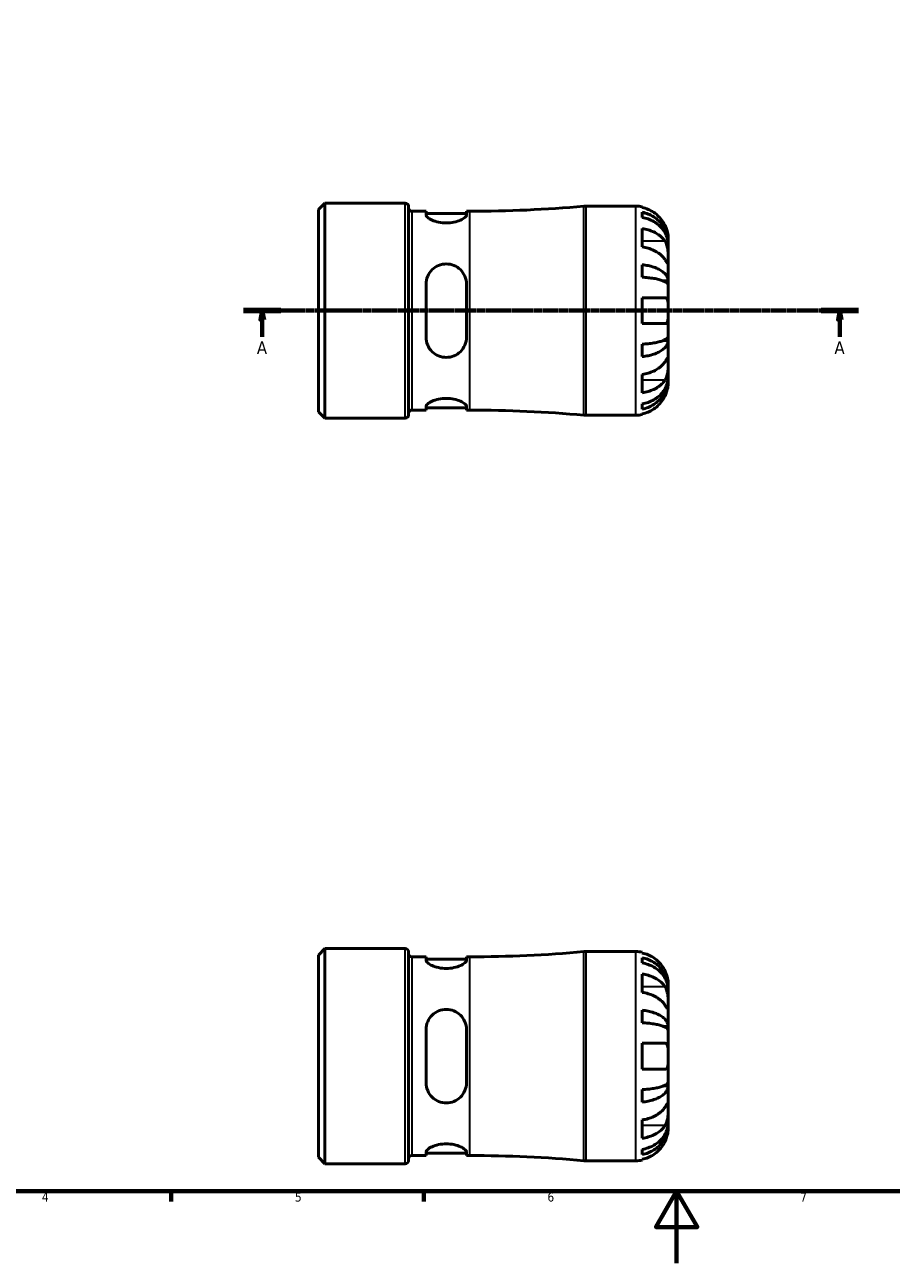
# Model space of a CAD drawing. Header units: millimetres. Extents: x 0 to 905, y 0 to 594.
# Tile 2 of 5: x 240 to 480, y 0 to 343. Entities that reach past the tile are written whole.
import ezdxf

# ---------------------------------------------------------------- set-up
doc = ezdxf.new("R2010")
doc.units = ezdxf.units.MM
doc.linetypes.add('CHAIN', pattern=[0.7087, 0.4724, -0.0591, 0.1181, -0.0591])
for name, color, linetype, lineweight in [('Border (ISO)', 7, 'Continuous', 70), ('Section Line (ISO)', 7, 'CHAIN', 70), ('Visible (ISO)', 7, 'Continuous', 50), ('Visible Narrow (ISO)', 7, 'Continuous', 35)]:
    doc.layers.add(name, color=color, linetype=linetype, lineweight=lineweight)
doc.styles.add('Label Text (ISO)', font='tahoma.ttf')
doc.styles.add('Note Text (ISO)', font='tahoma.ttf')

# ---------------------------------------------------------------- blocks, each defined once
blk = doc.blocks.new('Borders Default Border')
at = {"layer": 'Border (ISO)'}
for p, q in [((280.33, 20), (280.33, 17.1)), ((350.42, 20), (350.42, 17.1))]:
    blk.add_line(p, q, dxfattribs=at)
at = {"layer": 'Border (ISO)', "flags": 128}
for points in [[(20, 20), (20, 574), (821, 574), (821, 20), (20, 20)], [(420.5, 0), (420.5, 20), (414.73, 10), (426.27, 10), (420.5, 20)]]:
    blk.add_lwpolyline(points, dxfattribs=at)
at = {"layer": 'Border (ISO)', "color": 232, "true_color": 0xca0064, "char_height": 2.5, "attachment_point": 7, "style": 'Note Text (ISO)'}
for s, insert in [('4', (244.42, 17.1)), ('5', (314.64, 17.05)), ('6', (384.66, 17.05)), ('7', (454.77, 17.1))]:
    blk.add_mtext(s, dxfattribs=dict(at, insert=insert))
blk = doc.blocks.new('2dTransSection0')
at = {"layer": 'Section Line (ISO)', "linetype": 'CHAIN'}
blk.add_line((300.34, 264.06), (470.97, 264.06), dxfattribs=at)
at = {"layer": 'Section Line (ISO)', "linetype": 'Continuous', "lineweight": 140}
for p, q in [((300.34, 264.06), (310.76, 264.06)), ((460.55, 264.06), (470.97, 264.06))]:
    blk.add_line(p, q, dxfattribs=at)
at = {"layer": 'Section Line (ISO)', "linetype": 'Continuous'}
for p, q in [((305.55, 264.06), (305.05, 261.56)), ((305.05, 261.56), (306.05, 261.56)), ((305.55, 261.56), (305.55, 264.06)), ((306.05, 261.56), (305.55, 264.06)), ((305.55, 256.83), (305.55, 261.56)), ((465.76, 264.06), (465.26, 261.56)), ((465.26, 261.56), (466.26, 261.56)), ((465.76, 261.56), (465.76, 264.06)), ((466.26, 261.56), (465.76, 264.06)), ((465.76, 256.83), (465.76, 261.56))]:
    blk.add_line(p, q, dxfattribs=at)
at = {"layer": 'Section Line (ISO)', "linetype": 'Continuous', "flags": 128}
for points in [[(306.05, 261.56), (305.55, 264.06), (305.05, 261.56), (306.05, 261.56)], [(466.26, 261.56), (465.76, 264.06), (465.26, 261.56), (466.26, 261.56)]]:
    blk.add_lwpolyline(points, dxfattribs=at)
at = {"layer": 'Section Line (ISO)'}
for points in [[(306.05, 261.56), (305.55, 264.06), (305.05, 261.56), (306.05, 261.56)], [(466.26, 261.56), (465.76, 264.06), (465.26, 261.56), (466.26, 261.56)]]:
    blk.add_solid(points, dxfattribs=at)
at = {"layer": 'Section Line (ISO)', "char_height": 3.5, "attachment_point": 7, "style": 'Label Text (ISO)'}
for insert in [(304.07, 252.06), (464.27, 252.06)]:
    blk.add_mtext('A', dxfattribs=dict(at, insert=insert))

msp = doc.modelspace()

# ---------------------------------------------------------------- linework, layer by layer
at = {"layer": 'Visible (ISO)'}
for p, q in [((321.154, 292.074), (322.942, 293.862)), ((321.154, 236.037), (321.154, 292.074)), ((322.942, 293.862), (345.229, 293.862)), ((322.942, 293.862), (322.942, 234.248)), ((346.154, 292.937), (346.154, 235.173)), ((395.317, 293.055), (409.154, 293.055)), ((410.954, 292.873), (410.954, 292.648)), ((347.079, 291.605), (350.999, 291.605)), ((350.999, 291.605), (350.999, 290.604)), ((350.999, 290.965), (362.199, 290.965)), ((362.199, 291.605), (363.154, 291.605)), ((362.199, 290.604), (362.199, 291.605)), ((410.954, 291.34), (410.954, 289.907)), ((410.954, 286.819), (410.954, 281.728)), ((418.154, 282.768), (418.136, 282.768)), ((418.154, 282.768), (418.154, 284.055)), ((418.154, 282.278), (418.154, 282.768)), ((418.154, 278.197), (418.154, 282.278)), ((418.154, 272.296), (418.154, 278.197)), ((410.954, 276.79), (410.954, 273.33)), ((350.999, 271.415), (350.999, 256.695)), ((362.199, 256.695), (362.199, 271.415)), ((418.154, 272.296), (416.829, 272.296)), ((418.154, 271.114), (418.154, 272.296)), ((418.154, 264.055), (418.154, 271.114)), ((410.954, 267.655), (410.954, 260.455)), ((418.154, 256.997), (418.154, 264.055)), ((410.954, 254.78), (410.954, 251.321)), ((418.154, 255.814), (416.829, 255.814)), ((418.154, 255.814), (418.154, 256.997)), ((418.154, 249.913), (418.154, 255.814)), ((418.154, 245.832), (418.154, 249.913)), ((410.954, 246.383), (410.954, 241.292)), ((418.154, 245.342), (418.136, 245.342)), ((418.154, 245.342), (418.154, 245.832)), ((418.154, 244.055), (418.154, 245.342)), ((350.999, 237.507), (350.999, 236.505)), ((350.999, 237.145), (362.199, 237.145)), ((362.199, 236.505), (362.199, 237.507)), ((410.954, 238.203), (410.954, 236.77)), ((321.154, 236.037), (322.942, 234.248)), ((322.942, 234.248), (345.229, 234.248)), ((347.079, 236.505), (350.999, 236.505)), ((362.199, 236.505), (363.154, 236.505)), ((395.317, 235.055), (409.154, 235.055)), ((410.954, 235.463), (410.954, 235.237)), ((321.154, 85.42), (322.942, 87.208)), ((322.942, 87.208), (345.229, 87.208)), ((322.942, 87.208), (322.942, 27.594)), ((346.154, 86.283), (346.154, 28.519)), ((395.317, 86.401), (409.154, 86.401)), ((410.954, 86.219), (410.954, 85.993)), ((321.154, 29.382), (321.154, 85.42)), ((347.079, 84.951), (350.999, 84.951)), ((350.999, 84.951), (350.999, 83.95)), ((350.999, 84.311), (362.199, 84.311)), ((362.199, 84.951), (363.154, 84.951)), ((362.199, 83.95), (362.199, 84.951)), ((410.954, 84.686), (410.954, 83.253)), ((410.954, 80.164), (410.954, 75.073)), ((418.154, 76.114), (418.136, 76.114)), ((418.154, 76.114), (418.154, 77.401)), ((418.154, 75.624), (418.154, 76.114)), ((418.154, 71.543), (418.154, 75.624)), ((410.954, 70.136), (410.954, 66.676)), ((418.154, 65.642), (418.154, 71.543)), ((418.154, 65.642), (416.829, 65.642)), ((418.154, 64.459), (418.154, 65.642)), ((350.999, 64.761), (350.999, 50.041)), ((362.199, 50.041), (362.199, 64.761)), ((418.154, 57.401), (418.154, 64.459)), ((410.954, 61.001), (410.954, 53.801)), ((418.154, 50.342), (418.154, 57.401)), ((410.954, 48.126), (410.954, 44.666)), ((418.154, 49.16), (416.829, 49.16)), ((418.154, 49.16), (418.154, 50.342)), ((418.154, 43.259), (418.154, 49.16)), ((418.154, 39.178), (418.154, 43.259)), ((410.954, 39.729), (410.954, 34.637)), ((418.154, 38.688), (418.136, 38.688)), ((418.154, 38.688), (418.154, 39.178)), ((418.154, 37.401), (418.154, 38.688)), ((410.954, 31.549), (410.954, 30.116)), ((321.154, 29.382), (322.942, 27.594)), ((322.942, 27.594), (345.229, 27.594)), ((347.079, 29.851), (350.999, 29.851)), ((350.999, 30.852), (350.999, 29.851)), ((350.999, 30.491), (362.199, 30.491)), ((362.199, 29.851), (362.199, 30.852)), ((362.199, 29.851), (363.154, 29.851)), ((395.317, 28.401), (409.154, 28.401)), ((410.954, 28.809), (410.954, 28.583))]:
    msp.add_line(p, q, dxfattribs=at)
for centre, radius, start, end in [((345.229, 292.937), 0.925, 0, 90), ((347.079, 292.53), 0.925, 180, 270), ((363.154, 643.23), 351.625, 270, 275.16269), ((395.317, 287.255), 5.8, 90, 95.16269), ((409.154, 284.055), 9, 78.46304, 90), ((345.229, 235.173), 0.925, 270, 0), ((347.079, 235.58), 0.925, 90, 180), ((363.154, -115.12), 351.625, 84.83731, 90), ((395.317, 240.855), 5.8, 264.83731, 270), ((409.154, 244.055), 9, 270, 281.53696), ((345.229, 86.283), 0.925, 0, 90), ((347.079, 85.876), 0.925, 180, 270), ((363.154, 436.576), 351.625, 270, 275.16269), ((395.317, 80.601), 5.8, 90, 95.16269), ((409.154, 77.401), 9, 78.46304, 90), ((345.229, 28.519), 0.925, 270, 0), ((347.079, 28.926), 0.925, 90, 180), ((363.154, -321.774), 351.625, 84.83731, 90), ((395.317, 34.201), 5.8, 264.83731, 270), ((409.154, 37.401), 9, 270, 281.53696)]:
    msp.add_arc(centre, radius, start, end, dxfattribs=at)
for points, knots in [([(417.278, 287.655), (417.095, 288.043), (416.876, 288.435), (416.29, 289.317), (415.899, 289.79), (415.112, 290.58), (414.645, 290.972), (413.639, 291.648), (413.099, 291.932), (412.089, 292.352), (411.528, 292.529), (410.954, 292.648)], [4.42788405, 4.42788405, 4.42788405, 4.42788405, 4.5512464, 4.5512464, 4.71913293, 4.71913293, 4.88586959, 4.88586959, 5.05260626, 5.05260626, 5.21400469, 5.21400469, 5.21400469, 5.21400469]), ([(362.199, 290.604), (362.199, 290.403), (362.051, 290.157), (361.461, 289.642), (361.019, 289.375), (360.023, 288.935), (359.41, 288.73), (358.052, 288.444), (357.306, 288.367), (356.599, 288.367), (355.892, 288.367), (355.146, 288.444), (353.788, 288.73), (353.175, 288.935), (352.179, 289.375), (351.737, 289.642), (351.147, 290.157), (350.999, 290.403), (350.999, 290.604)], [-0.8749814, -0.8749814, -0.8749814, -0.8749814, -0.6495556, -0.6495556, -0.4241298, -0.4241298, -0.2120649, -0.2120649, 0, 0, 0, 0.2120649, 0.2120649, 0.4241298, 0.4241298, 0.6495556, 0.6495556, 0.8749814, 0.8749814, 0.8749814, 0.8749814]), ([(410.954, 291.34), (411.531, 291.226), (412.095, 291.053), (413.107, 290.647), (413.646, 290.373), (414.653, 289.72), (415.12, 289.342), (415.906, 288.58), (416.297, 288.126), (416.971, 287.147), (417.254, 286.623), (417.68, 285.625), (417.862, 285.058), (418.099, 283.901), (418.154, 283.309), (418.154, 282.768)], [0.1707461, 0.1707461, 0.1707461, 0.1707461, 0.33284, 0.33284, 0.4994944, 0.4994944, 0.6661487, 0.6661487, 0.8332087, 0.8332087, 1.0002688, 1.0002688, 1.1679728, 1.1679728, 1.3356767, 1.3356767, 1.3356767, 1.3356767]), ([(418.154, 282.278), (418.154, 282.76), (418.099, 283.286), (417.862, 284.317), (417.68, 284.821), (417.254, 285.709), (416.971, 286.176), (416.297, 287.046), (415.906, 287.451), (415.12, 288.129), (414.653, 288.466), (413.646, 289.046), (413.107, 289.29), (412.095, 289.652), (411.531, 289.805), (410.954, 289.907)], [4.0142509, 4.0142509, 4.0142509, 4.0142509, 4.1819549, 4.1819549, 4.3496588, 4.3496588, 4.5167189, 4.5167189, 4.6837789, 4.6837789, 4.8504333, 4.8504333, 5.0170876, 5.0170876, 5.1791816, 5.1791816, 5.1791816, 5.1791816]), ([(410.954, 286.819), (411.528, 286.735), (412.089, 286.61), (413.099, 286.313), (413.639, 286.112), (414.645, 285.634), (415.112, 285.357), (415.899, 284.798), (416.29, 284.464), (416.876, 283.84), (417.095, 283.563), (417.278, 283.289)], [0.17075309, 0.17075309, 0.17075309, 0.17075309, 0.33215152, 0.33215152, 0.49888818, 0.49888818, 0.66562485, 0.66562485, 0.83351137, 0.83351137, 0.95687373, 0.95687373, 0.95687373, 0.95687373]), ([(418.154, 284.055), (418.154, 284.055), (418.154, 284.091), (418.152, 284.239), (418.149, 284.358), (418.122, 284.742), (418.091, 285.043), (417.977, 285.645), (417.915, 285.911), (417.782, 286.371), (417.723, 286.554), (417.597, 286.908), (417.531, 287.079), (417.402, 287.385), (417.341, 287.521), (417.278, 287.655)], [0, 0, 0, 0, 0.08783311, 0.08783311, 0.18435408, 0.18435408, 0.32279749, 0.32279749, 0.41754463, 0.41754463, 0.47774931, 0.47774931, 0.53276241, 0.53276241, 0.57681269, 0.57681269, 0.57681269, 0.57681269]), ([(417.278, 278.197), (417.095, 278.471), (416.876, 278.749), (416.29, 279.373), (415.899, 279.707), (415.112, 280.266), (414.645, 280.543), (413.639, 281.021), (413.099, 281.221), (412.089, 281.518), (411.528, 281.644), (410.954, 281.728)], [4.42788405, 4.42788405, 4.42788405, 4.42788405, 4.5512464, 4.5512464, 4.71913293, 4.71913293, 4.88586959, 4.88586959, 5.05260626, 5.05260626, 5.21400469, 5.21400469, 5.21400469, 5.21400469]), ([(417.278, 283.289), (417.337, 283.2), (417.394, 283.106), (417.544, 282.828), (417.631, 282.633), (417.787, 282.207), (417.855, 281.975), (417.989, 281.395), (418.042, 281.042), (418.124, 280.236), (418.141, 279.791), (418.156, 278.934), (418.154, 278.534), (418.154, 278.197)], [-0.58004807, -0.58004807, -0.58004807, -0.58004807, -0.5384523, -0.5384523, -0.46383793, -0.46383793, -0.3862639, -0.3862639, -0.27840269, -0.27840269, -0.14277912, -0.14277912, 0, 0, 0, 0]), ([(418.154, 278.197), (418.154, 278.014), (418.154, 277.851), (418.153, 277.562), (418.151, 277.44), (418.136, 277.218), (418.118, 277.15), (418.042, 277.138), (417.986, 277.188), (417.849, 277.359), (417.781, 277.454), (417.623, 277.681), (417.535, 277.812), (417.387, 278.034), (417.334, 278.114), (417.278, 278.197)], [0, 0, 0, 0, 0.07774953, 0.07774953, 0.16081914, 0.16081914, 0.27783798, 0.27783798, 0.3882896, 0.3882896, 0.46542959, 0.46542959, 0.54035429, 0.54035429, 0.57953204, 0.57953204, 0.57953204, 0.57953204]), ([(350.999, 271.415), (350.999, 272.139), (351.147, 272.902), (351.737, 274.296), (352.179, 274.928), (353.175, 275.898), (353.788, 276.314), (355.146, 276.873), (355.892, 277.015), (357.306, 277.015), (358.052, 276.873), (359.41, 276.314), (360.023, 275.898), (361.019, 274.928), (361.461, 274.296), (362.051, 272.902), (362.199, 272.139), (362.199, 271.415)], [0.8518486, 0.8518486, 0.8518486, 0.8518486, 1.0772744, 1.0772744, 1.3027002, 1.3027002, 1.5147651, 1.5147651, 1.72683, 1.72683, 1.9388949, 1.9388949, 2.1509599, 2.1509599, 2.3763856, 2.3763856, 2.6018114, 2.6018114, 2.6018114, 2.6018114]), ([(410.954, 276.79), (411.531, 276.73), (412.095, 276.64), (413.107, 276.427), (413.646, 276.283), (414.653, 275.941), (415.12, 275.743), (415.906, 275.343), (416.297, 275.105), (416.971, 274.592), (417.254, 274.317), (417.68, 273.794), (417.862, 273.497), (418.099, 272.89), (418.154, 272.58), (418.154, 272.296)], [0.1707461, 0.1707461, 0.1707461, 0.1707461, 0.33284, 0.33284, 0.4994944, 0.4994944, 0.6661487, 0.6661487, 0.8332087, 0.8332087, 1.0002688, 1.0002688, 1.1679728, 1.1679728, 1.3356767, 1.3356767, 1.3356767, 1.3356767]), ([(418.154, 271.114), (418.154, 271.254), (418.099, 271.407), (417.862, 271.706), (417.68, 271.852), (417.254, 272.111), (416.971, 272.246), (416.297, 272.499), (415.906, 272.617), (415.12, 272.814), (414.653, 272.912), (413.646, 273.08), (413.107, 273.151), (412.095, 273.256), (411.531, 273.301), (410.954, 273.33)], [4.0142509, 4.0142509, 4.0142509, 4.0142509, 4.1819549, 4.1819549, 4.3496588, 4.3496588, 4.5167189, 4.5167189, 4.6837789, 4.6837789, 4.8504333, 4.8504333, 5.0170876, 5.0170876, 5.1791816, 5.1791816, 5.1791816, 5.1791816]), ([(410.954, 267.655), (411.528, 267.655), (412.089, 267.655), (413.099, 267.655), (413.639, 267.655), (414.645, 267.655), (415.112, 267.655), (415.899, 267.655), (416.29, 267.655), (416.876, 267.655), (417.095, 267.655), (417.278, 267.655)], [0.17075309, 0.17075309, 0.17075309, 0.17075309, 0.33215152, 0.33215152, 0.49888818, 0.49888818, 0.66562485, 0.66562485, 0.83351137, 0.83351137, 0.95687373, 0.95687373, 0.95687373, 0.95687373]), ([(417.278, 267.655), (417.345, 267.655), (417.41, 267.647), (417.559, 267.603), (417.64, 267.558), (417.789, 267.42), (417.855, 267.325), (417.988, 267.034), (418.043, 266.816), (418.124, 266.234), (418.141, 265.856), (418.156, 265.001), (418.154, 264.53), (418.154, 264.055)], [-0.57647647, -0.57647647, -0.57647647, -0.57647647, -0.52968676, -0.52968676, -0.46054026, -0.46054026, -0.38562403, -0.38562403, -0.27730827, -0.27730827, -0.14258086, -0.14258086, 0, 0, 0, 0]), ([(418.154, 264.055), (418.154, 263.775), (418.154, 263.496), (418.152, 262.927), (418.15, 262.642), (418.127, 261.964), (418.099, 261.602), (417.992, 261.099), (417.932, 260.929), (417.794, 260.698), (417.725, 260.621), (417.565, 260.509), (417.474, 260.475), (417.343, 260.457), (417.311, 260.455), (417.278, 260.455)], [-2.49913258, -2.49913258, -2.49913258, -2.49913258, -2.41505436, -2.41505436, -2.32384732, -2.32384732, -2.1841143, -2.1841143, -2.08674766, -2.08674766, -2.01440674, -2.01440674, -1.93994266, -1.93994266, -1.91637503, -1.91637503, -1.91637503, -1.91637503]), ([(417.278, 260.455), (417.095, 260.455), (416.876, 260.455), (416.29, 260.455), (415.899, 260.455), (415.112, 260.455), (414.645, 260.455), (413.639, 260.455), (413.099, 260.455), (412.089, 260.455), (411.528, 260.455), (410.954, 260.455)], [4.42788405, 4.42788405, 4.42788405, 4.42788405, 4.5512464, 4.5512464, 4.71913293, 4.71913293, 4.88586959, 4.88586959, 5.05260626, 5.05260626, 5.21400469, 5.21400469, 5.21400469, 5.21400469]), ([(362.199, 256.695), (362.199, 255.971), (362.051, 255.209), (361.461, 253.815), (361.019, 253.183), (360.023, 252.213), (359.41, 251.796), (358.052, 251.237), (357.306, 251.095), (356.599, 251.095), (355.892, 251.095), (355.146, 251.237), (353.788, 251.796), (353.175, 252.213), (352.179, 253.183), (351.737, 253.815), (351.147, 255.209), (350.999, 255.971), (350.999, 256.695)], [-0.8749814, -0.8749814, -0.8749814, -0.8749814, -0.6495556, -0.6495556, -0.4241298, -0.4241298, -0.2120649, -0.2120649, 0, 0, 0, 0.2120649, 0.2120649, 0.4241298, 0.4241298, 0.6495556, 0.6495556, 0.8749814, 0.8749814, 0.8749814, 0.8749814]), ([(410.954, 254.78), (411.531, 254.81), (412.095, 254.854), (413.107, 254.959), (413.646, 255.03), (414.653, 255.199), (415.12, 255.297), (415.906, 255.494), (416.297, 255.611), (416.971, 255.864), (417.254, 256), (417.68, 256.258), (417.862, 256.404), (418.099, 256.704), (418.154, 256.857), (418.154, 256.997)], [0.1707461, 0.1707461, 0.1707461, 0.1707461, 0.33284, 0.33284, 0.4994944, 0.4994944, 0.6661487, 0.6661487, 0.8332087, 0.8332087, 1.0002688, 1.0002688, 1.1679728, 1.1679728, 1.3356767, 1.3356767, 1.3356767, 1.3356767]), ([(418.154, 255.814), (418.154, 255.53), (418.099, 255.221), (417.862, 254.614), (417.68, 254.317), (417.254, 253.793), (416.971, 253.518), (416.297, 253.006), (415.906, 252.767), (415.12, 252.368), (414.653, 252.17), (413.646, 251.828), (413.107, 251.684), (412.095, 251.471), (411.531, 251.381), (410.954, 251.321)], [4.0142509, 4.0142509, 4.0142509, 4.0142509, 4.1819549, 4.1819549, 4.3496588, 4.3496588, 4.5167189, 4.5167189, 4.6837789, 4.6837789, 4.8504333, 4.8504333, 5.0170876, 5.0170876, 5.1791816, 5.1791816, 5.1791816, 5.1791816]), ([(417.278, 249.913), (417.337, 250.002), (417.394, 250.087), (417.544, 250.311), (417.631, 250.44), (417.787, 250.666), (417.855, 250.759), (417.989, 250.925), (418.042, 250.973), (418.124, 250.96), (418.141, 250.868), (418.156, 250.516), (418.154, 250.25), (418.154, 249.913)], [-0.58004807, -0.58004807, -0.58004807, -0.58004807, -0.5384523, -0.5384523, -0.46383793, -0.46383793, -0.3862639, -0.3862639, -0.27840269, -0.27840269, -0.14277912, -0.14277912, 0, 0, 0, 0]), ([(410.954, 246.383), (411.528, 246.466), (412.089, 246.592), (413.099, 246.889), (413.639, 247.09), (414.645, 247.568), (415.112, 247.845), (415.899, 248.404), (416.29, 248.738), (416.876, 249.361), (417.095, 249.639), (417.278, 249.913)], [0.17075309, 0.17075309, 0.17075309, 0.17075309, 0.33215152, 0.33215152, 0.49888818, 0.49888818, 0.66562485, 0.66562485, 0.83351137, 0.83351137, 0.95687373, 0.95687373, 0.95687373, 0.95687373]), ([(418.154, 249.913), (418.154, 249.73), (418.154, 249.527), (418.153, 249.076), (418.151, 248.826), (418.136, 248.198), (418.118, 247.813), (418.042, 247.059), (417.986, 246.698), (417.849, 246.113), (417.781, 245.884), (417.623, 245.459), (417.535, 245.264), (417.387, 244.994), (417.334, 244.905), (417.278, 244.822)], [0, 0, 0, 0, 0.07774953, 0.07774953, 0.16081914, 0.16081914, 0.27783798, 0.27783798, 0.3882896, 0.3882896, 0.46542959, 0.46542959, 0.54035429, 0.54035429, 0.57953204, 0.57953204, 0.57953204, 0.57953204]), ([(410.954, 238.203), (411.531, 238.305), (412.095, 238.458), (413.107, 238.82), (413.646, 239.064), (414.653, 239.645), (415.12, 239.981), (415.906, 240.66), (416.297, 241.064), (416.971, 241.935), (417.254, 242.401), (417.68, 243.29), (417.862, 243.794), (418.099, 244.824), (418.154, 245.35), (418.154, 245.832)], [0.1707461, 0.1707461, 0.1707461, 0.1707461, 0.33284, 0.33284, 0.4994944, 0.4994944, 0.6661487, 0.6661487, 0.8332087, 0.8332087, 1.0002688, 1.0002688, 1.1679728, 1.1679728, 1.3356767, 1.3356767, 1.3356767, 1.3356767]), ([(418.154, 245.342), (418.154, 244.801), (418.099, 244.21), (417.862, 243.052), (417.68, 242.485), (417.254, 241.487), (416.971, 240.963), (416.297, 239.985), (415.906, 239.53), (415.12, 238.768), (414.653, 238.39), (413.646, 237.738), (413.107, 237.463), (412.095, 237.057), (411.531, 236.885), (410.954, 236.77)], [4.0142509, 4.0142509, 4.0142509, 4.0142509, 4.1819549, 4.1819549, 4.3496588, 4.3496588, 4.5167189, 4.5167189, 4.6837789, 4.6837789, 4.8504333, 4.8504333, 5.0170876, 5.0170876, 5.1791816, 5.1791816, 5.1791816, 5.1791816]), ([(417.278, 244.822), (417.095, 244.548), (416.876, 244.27), (416.29, 243.647), (415.899, 243.313), (415.112, 242.753), (414.645, 242.476), (413.639, 241.999), (413.099, 241.798), (412.089, 241.501), (411.528, 241.375), (410.954, 241.292)], [4.42788405, 4.42788405, 4.42788405, 4.42788405, 4.5512464, 4.5512464, 4.71913293, 4.71913293, 4.88586959, 4.88586959, 5.05260626, 5.05260626, 5.21400469, 5.21400469, 5.21400469, 5.21400469]), ([(417.278, 240.455), (417.345, 240.598), (417.41, 240.743), (417.559, 241.102), (417.64, 241.316), (417.789, 241.758), (417.855, 241.982), (417.988, 242.507), (418.043, 242.793), (418.124, 243.356), (418.141, 243.605), (418.156, 243.961), (418.154, 244.055), (418.154, 244.055)], [-0.57647647, -0.57647647, -0.57647647, -0.57647647, -0.52968676, -0.52968676, -0.46054026, -0.46054026, -0.38562403, -0.38562403, -0.27730827, -0.27730827, -0.14258086, -0.14258086, 0, 0, 0, 0]), ([(410.954, 235.463), (411.528, 235.581), (412.089, 235.759), (413.099, 236.179), (413.639, 236.463), (414.645, 237.138), (415.112, 237.53), (415.899, 238.321), (416.29, 238.793), (416.876, 239.675), (417.095, 240.068), (417.278, 240.455)], [0.17075309, 0.17075309, 0.17075309, 0.17075309, 0.33215152, 0.33215152, 0.49888818, 0.49888818, 0.66562485, 0.66562485, 0.83351137, 0.83351137, 0.95687373, 0.95687373, 0.95687373, 0.95687373]), ([(350.999, 237.507), (350.999, 237.707), (351.147, 237.954), (351.737, 238.468), (352.179, 238.735), (353.175, 239.175), (353.788, 239.381), (355.146, 239.667), (355.892, 239.744), (357.306, 239.744), (358.052, 239.667), (359.41, 239.381), (360.023, 239.175), (361.019, 238.735), (361.461, 238.468), (362.051, 237.954), (362.199, 237.707), (362.199, 237.507)], [0.8518486, 0.8518486, 0.8518486, 0.8518486, 1.0772744, 1.0772744, 1.3027002, 1.3027002, 1.5147651, 1.5147651, 1.72683, 1.72683, 1.9388949, 1.9388949, 2.1509599, 2.1509599, 2.3763856, 2.3763856, 2.6018114, 2.6018114, 2.6018114, 2.6018114]), ([(417.278, 81.001), (417.095, 81.389), (416.876, 81.781), (416.29, 82.663), (415.899, 83.136), (415.112, 83.926), (414.645, 84.318), (413.639, 84.994), (413.099, 85.278), (412.089, 85.698), (411.528, 85.875), (410.954, 85.993)], [4.42788405, 4.42788405, 4.42788405, 4.42788405, 4.5512464, 4.5512464, 4.71913293, 4.71913293, 4.88586959, 4.88586959, 5.05260626, 5.05260626, 5.21400469, 5.21400469, 5.21400469, 5.21400469]), ([(362.199, 83.95), (362.199, 83.749), (362.051, 83.503), (361.461, 82.988), (361.019, 82.721), (360.023, 82.281), (359.41, 82.075), (358.052, 81.79), (357.306, 81.712), (356.599, 81.712), (355.892, 81.712), (355.146, 81.79), (353.788, 82.075), (353.175, 82.281), (352.179, 82.721), (351.737, 82.988), (351.147, 83.503), (350.999, 83.749), (350.999, 83.95)], [-0.8749814, -0.8749814, -0.8749814, -0.8749814, -0.6495556, -0.6495556, -0.4241298, -0.4241298, -0.2120649, -0.2120649, 0, 0, 0, 0.2120649, 0.2120649, 0.4241298, 0.4241298, 0.6495556, 0.6495556, 0.8749814, 0.8749814, 0.8749814, 0.8749814]), ([(410.954, 84.686), (411.531, 84.571), (412.095, 84.399), (413.107, 83.993), (413.646, 83.719), (414.653, 83.066), (415.12, 82.688), (415.906, 81.926), (416.297, 81.471), (416.971, 80.493), (417.254, 79.969), (417.68, 78.971), (417.862, 78.404), (418.099, 77.246), (418.154, 76.655), (418.154, 76.114)], [0.1707461, 0.1707461, 0.1707461, 0.1707461, 0.33284, 0.33284, 0.4994944, 0.4994944, 0.6661487, 0.6661487, 0.8332087, 0.8332087, 1.0002688, 1.0002688, 1.1679728, 1.1679728, 1.3356767, 1.3356767, 1.3356767, 1.3356767]), ([(418.154, 75.624), (418.154, 76.106), (418.099, 76.632), (417.862, 77.662), (417.68, 78.167), (417.254, 79.055), (416.971, 79.521), (416.297, 80.392), (415.906, 80.796), (415.12, 81.475), (414.653, 81.811), (413.646, 82.392), (413.107, 82.636), (412.095, 82.998), (411.531, 83.151), (410.954, 83.253)], [4.0142509, 4.0142509, 4.0142509, 4.0142509, 4.1819549, 4.1819549, 4.3496588, 4.3496588, 4.5167189, 4.5167189, 4.6837789, 4.6837789, 4.8504333, 4.8504333, 5.0170876, 5.0170876, 5.1791816, 5.1791816, 5.1791816, 5.1791816]), ([(410.954, 80.164), (411.528, 80.081), (412.089, 79.955), (413.099, 79.658), (413.639, 79.457), (414.645, 78.98), (415.112, 78.703), (415.899, 78.144), (416.29, 77.81), (416.876, 77.186), (417.095, 76.908), (417.278, 76.634)], [0.17075309, 0.17075309, 0.17075309, 0.17075309, 0.33215152, 0.33215152, 0.49888818, 0.49888818, 0.66562485, 0.66562485, 0.83351137, 0.83351137, 0.95687373, 0.95687373, 0.95687373, 0.95687373]), ([(418.154, 77.401), (418.154, 77.401), (418.154, 77.434), (418.152, 77.569), (418.15, 77.676), (418.127, 78.034), (418.099, 78.327), (417.992, 78.922), (417.932, 79.189), (417.794, 79.681), (417.725, 79.897), (417.565, 80.34), (417.474, 80.566), (417.343, 80.86), (417.311, 80.931), (417.278, 81.001)], [-2.49913258, -2.49913258, -2.49913258, -2.49913258, -2.41505436, -2.41505436, -2.32384732, -2.32384732, -2.1841143, -2.1841143, -2.08674766, -2.08674766, -2.01440674, -2.01440674, -1.93994266, -1.93994266, -1.91637503, -1.91637503, -1.91637503, -1.91637503]), ([(417.278, 76.634), (417.337, 76.546), (417.394, 76.452), (417.544, 76.174), (417.631, 75.979), (417.787, 75.552), (417.855, 75.321), (417.989, 74.741), (418.042, 74.388), (418.124, 73.582), (418.141, 73.136), (418.156, 72.279), (418.154, 71.88), (418.154, 71.543)], [-0.58004807, -0.58004807, -0.58004807, -0.58004807, -0.5384523, -0.5384523, -0.46383793, -0.46383793, -0.3862639, -0.3862639, -0.27840269, -0.27840269, -0.14277912, -0.14277912, 0, 0, 0, 0]), ([(417.278, 71.543), (417.095, 71.817), (416.876, 72.095), (416.29, 72.718), (415.899, 73.052), (415.112, 73.612), (414.645, 73.889), (413.639, 74.366), (413.099, 74.567), (412.089, 74.864), (411.528, 74.99), (410.954, 75.073)], [4.42788405, 4.42788405, 4.42788405, 4.42788405, 4.5512464, 4.5512464, 4.71913293, 4.71913293, 4.88586959, 4.88586959, 5.05260626, 5.05260626, 5.21400469, 5.21400469, 5.21400469, 5.21400469]), ([(350.999, 64.761), (350.999, 65.485), (351.147, 66.248), (351.737, 67.641), (352.179, 68.273), (353.175, 69.243), (353.788, 69.66), (355.146, 70.219), (355.892, 70.361), (357.306, 70.361), (358.052, 70.219), (359.41, 69.66), (360.023, 69.243), (361.019, 68.273), (361.461, 67.641), (362.051, 66.248), (362.199, 65.485), (362.199, 64.761)], [0.8518486, 0.8518486, 0.8518486, 0.8518486, 1.0772744, 1.0772744, 1.3027002, 1.3027002, 1.5147651, 1.5147651, 1.72683, 1.72683, 1.9388949, 1.9388949, 2.1509599, 2.1509599, 2.3763856, 2.3763856, 2.6018114, 2.6018114, 2.6018114, 2.6018114]), ([(410.954, 70.136), (411.531, 70.076), (412.095, 69.985), (413.107, 69.772), (413.646, 69.629), (414.653, 69.287), (415.12, 69.088), (415.906, 68.689), (416.297, 68.451), (416.971, 67.938), (417.254, 67.663), (417.68, 67.14), (417.862, 66.843), (418.099, 66.236), (418.154, 65.926), (418.154, 65.642)], [0.1707461, 0.1707461, 0.1707461, 0.1707461, 0.33284, 0.33284, 0.4994944, 0.4994944, 0.6661487, 0.6661487, 0.8332087, 0.8332087, 1.0002688, 1.0002688, 1.1679728, 1.1679728, 1.3356767, 1.3356767, 1.3356767, 1.3356767]), ([(418.154, 71.543), (418.154, 71.36), (418.154, 71.197), (418.153, 70.908), (418.151, 70.786), (418.136, 70.564), (418.118, 70.495), (418.042, 70.483), (417.986, 70.533), (417.849, 70.705), (417.781, 70.8), (417.623, 71.027), (417.535, 71.158), (417.387, 71.38), (417.334, 71.46), (417.278, 71.543)], [0, 0, 0, 0, 0.07774953, 0.07774953, 0.16081914, 0.16081914, 0.27783798, 0.27783798, 0.3882896, 0.3882896, 0.46542959, 0.46542959, 0.54035429, 0.54035429, 0.57953204, 0.57953204, 0.57953204, 0.57953204]), ([(418.154, 64.459), (418.154, 64.599), (418.099, 64.752), (417.862, 65.052), (417.68, 65.198), (417.254, 65.456), (416.971, 65.592), (416.297, 65.845), (415.906, 65.962), (415.12, 66.16), (414.653, 66.257), (413.646, 66.426), (413.107, 66.497), (412.095, 66.602), (411.531, 66.647), (410.954, 66.676)], [4.0142509, 4.0142509, 4.0142509, 4.0142509, 4.1819549, 4.1819549, 4.3496588, 4.3496588, 4.5167189, 4.5167189, 4.6837789, 4.6837789, 4.8504333, 4.8504333, 5.0170876, 5.0170876, 5.1791816, 5.1791816, 5.1791816, 5.1791816]), ([(410.954, 61.001), (411.528, 61.001), (412.089, 61.001), (413.099, 61.001), (413.639, 61.001), (414.645, 61.001), (415.112, 61.001), (415.899, 61.001), (416.29, 61.001), (416.876, 61.001), (417.095, 61.001), (417.278, 61.001)], [0.17075309, 0.17075309, 0.17075309, 0.17075309, 0.33215152, 0.33215152, 0.49888818, 0.49888818, 0.66562485, 0.66562485, 0.83351137, 0.83351137, 0.95687373, 0.95687373, 0.95687373, 0.95687373]), ([(417.278, 61.001), (417.28, 61.001), (417.282, 61.001), (417.372, 61), (417.455, 60.985), (417.599, 60.926), (417.661, 60.885), (417.785, 60.768), (417.845, 60.684), (417.983, 60.403), (418.042, 60.171), (418.124, 59.571), (418.141, 59.197), (418.156, 58.348), (418.154, 57.877), (418.154, 57.401)], [-0.58332629, -0.58332629, -0.58332629, -0.58332629, -0.58206847, -0.58206847, -0.51861604, -0.51861604, -0.4628074, -0.4628074, -0.39473272, -0.39473272, -0.27692423, -0.27692423, -0.14288351, -0.14288351, 0, 0, 0, 0]), ([(418.154, 57.401), (418.154, 57.108), (418.154, 56.817), (418.152, 56.22), (418.149, 55.92), (418.122, 55.236), (418.091, 54.882), (417.977, 54.398), (417.915, 54.237), (417.782, 54.032), (417.723, 53.968), (417.597, 53.875), (417.531, 53.843), (417.402, 53.808), (417.341, 53.801), (417.278, 53.801)], [0, 0, 0, 0, 0.08783311, 0.08783311, 0.18435408, 0.18435408, 0.32279749, 0.32279749, 0.41754463, 0.41754463, 0.47774931, 0.47774931, 0.53276241, 0.53276241, 0.57681269, 0.57681269, 0.57681269, 0.57681269]), ([(417.278, 53.801), (417.095, 53.801), (416.876, 53.801), (416.29, 53.801), (415.899, 53.801), (415.112, 53.801), (414.645, 53.801), (413.639, 53.801), (413.099, 53.801), (412.089, 53.801), (411.528, 53.801), (410.954, 53.801)], [4.42788405, 4.42788405, 4.42788405, 4.42788405, 4.5512464, 4.5512464, 4.71913293, 4.71913293, 4.88586959, 4.88586959, 5.05260626, 5.05260626, 5.21400469, 5.21400469, 5.21400469, 5.21400469]), ([(362.199, 50.041), (362.199, 49.317), (362.051, 48.554), (361.461, 47.161), (361.019, 46.529), (360.023, 45.559), (359.41, 45.142), (358.052, 44.583), (357.306, 44.441), (356.599, 44.441), (355.892, 44.441), (355.146, 44.583), (353.788, 45.142), (353.175, 45.559), (352.179, 46.529), (351.737, 47.161), (351.147, 48.554), (350.999, 49.317), (350.999, 50.041)], [-0.8749814, -0.8749814, -0.8749814, -0.8749814, -0.6495556, -0.6495556, -0.4241298, -0.4241298, -0.2120649, -0.2120649, 0, 0, 0, 0.2120649, 0.2120649, 0.4241298, 0.4241298, 0.6495556, 0.6495556, 0.8749814, 0.8749814, 0.8749814, 0.8749814]), ([(410.954, 48.126), (411.531, 48.155), (412.095, 48.2), (413.107, 48.305), (413.646, 48.376), (414.653, 48.545), (415.12, 48.642), (415.906, 48.839), (416.297, 48.957), (416.971, 49.21), (417.254, 49.345), (417.68, 49.604), (417.862, 49.75), (418.099, 50.05), (418.154, 50.203), (418.154, 50.342)], [0.1707461, 0.1707461, 0.1707461, 0.1707461, 0.33284, 0.33284, 0.4994944, 0.4994944, 0.6661487, 0.6661487, 0.8332087, 0.8332087, 1.0002688, 1.0002688, 1.1679728, 1.1679728, 1.3356767, 1.3356767, 1.3356767, 1.3356767]), ([(418.154, 49.16), (418.154, 48.876), (418.099, 48.566), (417.862, 47.959), (417.68, 47.662), (417.254, 47.139), (416.971, 46.864), (416.297, 46.351), (415.906, 46.113), (415.12, 45.714), (414.653, 45.515), (413.646, 45.173), (413.107, 45.03), (412.095, 44.817), (411.531, 44.726), (410.954, 44.666)], [4.0142509, 4.0142509, 4.0142509, 4.0142509, 4.1819549, 4.1819549, 4.3496588, 4.3496588, 4.5167189, 4.5167189, 4.6837789, 4.6837789, 4.8504333, 4.8504333, 5.0170876, 5.0170876, 5.1791816, 5.1791816, 5.1791816, 5.1791816]), ([(410.954, 39.729), (411.528, 39.812), (412.089, 39.938), (413.099, 40.235), (413.639, 40.436), (414.645, 40.913), (415.112, 41.19), (415.899, 41.749), (416.29, 42.083), (416.876, 42.707), (417.095, 42.985), (417.278, 43.259)], [0.17075309, 0.17075309, 0.17075309, 0.17075309, 0.33215152, 0.33215152, 0.49888818, 0.49888818, 0.66562485, 0.66562485, 0.83351137, 0.83351137, 0.95687373, 0.95687373, 0.95687373, 0.95687373]), ([(417.278, 43.259), (417.337, 43.347), (417.394, 43.432), (417.544, 43.657), (417.631, 43.786), (417.787, 44.011), (417.855, 44.105), (417.989, 44.271), (418.042, 44.319), (418.124, 44.306), (418.141, 44.214), (418.156, 43.862), (418.154, 43.595), (418.154, 43.259)], [-0.58004807, -0.58004807, -0.58004807, -0.58004807, -0.5384523, -0.5384523, -0.46383793, -0.46383793, -0.3862639, -0.3862639, -0.27840269, -0.27840269, -0.14277912, -0.14277912, 0, 0, 0, 0]), ([(418.154, 43.259), (418.154, 43.076), (418.154, 42.873), (418.153, 42.422), (418.151, 42.172), (418.136, 41.544), (418.118, 41.159), (418.042, 40.405), (417.986, 40.044), (417.849, 39.459), (417.781, 39.229), (417.623, 38.804), (417.535, 38.61), (417.387, 38.339), (417.334, 38.251), (417.278, 38.168)], [0, 0, 0, 0, 0.07774953, 0.07774953, 0.16081914, 0.16081914, 0.27783798, 0.27783798, 0.3882896, 0.3882896, 0.46542959, 0.46542959, 0.54035429, 0.54035429, 0.57953204, 0.57953204, 0.57953204, 0.57953204]), ([(410.954, 31.549), (411.531, 31.651), (412.095, 31.804), (413.107, 32.166), (413.646, 32.41), (414.653, 32.991), (415.12, 33.327), (415.906, 34.005), (416.297, 34.41), (416.971, 35.28), (417.254, 35.747), (417.68, 36.635), (417.862, 37.14), (418.099, 38.17), (418.154, 38.696), (418.154, 39.178)], [0.1707461, 0.1707461, 0.1707461, 0.1707461, 0.33284, 0.33284, 0.4994944, 0.4994944, 0.6661487, 0.6661487, 0.8332087, 0.8332087, 1.0002688, 1.0002688, 1.1679728, 1.1679728, 1.3356767, 1.3356767, 1.3356767, 1.3356767]), ([(418.154, 38.688), (418.154, 38.147), (418.099, 37.556), (417.862, 36.398), (417.68, 35.831), (417.254, 34.833), (416.971, 34.309), (416.297, 33.331), (415.906, 32.876), (415.12, 32.114), (414.653, 31.736), (413.646, 31.083), (413.107, 30.809), (412.095, 30.403), (411.531, 30.231), (410.954, 30.116)], [4.0142509, 4.0142509, 4.0142509, 4.0142509, 4.1819549, 4.1819549, 4.3496588, 4.3496588, 4.5167189, 4.5167189, 4.6837789, 4.6837789, 4.8504333, 4.8504333, 5.0170876, 5.0170876, 5.1791816, 5.1791816, 5.1791816, 5.1791816]), ([(417.278, 38.168), (417.095, 37.894), (416.876, 37.616), (416.29, 36.992), (415.899, 36.658), (415.112, 36.099), (414.645, 35.822), (413.639, 35.344), (413.099, 35.144), (412.089, 34.847), (411.528, 34.721), (410.954, 34.637)], [4.42788405, 4.42788405, 4.42788405, 4.42788405, 4.5512464, 4.5512464, 4.71913293, 4.71913293, 4.88586959, 4.88586959, 5.05260626, 5.05260626, 5.21400469, 5.21400469, 5.21400469, 5.21400469]), ([(417.278, 33.801), (417.345, 33.944), (417.41, 34.088), (417.559, 34.448), (417.64, 34.662), (417.789, 35.103), (417.855, 35.327), (417.988, 35.853), (418.043, 36.139), (418.124, 36.702), (418.141, 36.951), (418.156, 37.307), (418.154, 37.401), (418.154, 37.401)], [-0.57647647, -0.57647647, -0.57647647, -0.57647647, -0.52968676, -0.52968676, -0.46054026, -0.46054026, -0.38562403, -0.38562403, -0.27730827, -0.27730827, -0.14258086, -0.14258086, 0, 0, 0, 0]), ([(350.999, 30.852), (350.999, 31.053), (351.147, 31.299), (351.737, 31.814), (352.179, 32.081), (353.175, 32.521), (353.788, 32.727), (355.146, 33.012), (355.892, 33.09), (357.306, 33.09), (358.052, 33.012), (359.41, 32.727), (360.023, 32.521), (361.019, 32.081), (361.461, 31.814), (362.051, 31.299), (362.199, 31.053), (362.199, 30.852)], [0.8518486, 0.8518486, 0.8518486, 0.8518486, 1.0772744, 1.0772744, 1.3027002, 1.3027002, 1.5147651, 1.5147651, 1.72683, 1.72683, 1.9388949, 1.9388949, 2.1509599, 2.1509599, 2.3763856, 2.3763856, 2.6018114, 2.6018114, 2.6018114, 2.6018114]), ([(410.954, 28.809), (411.528, 28.927), (412.089, 29.104), (413.099, 29.524), (413.639, 29.808), (414.645, 30.484), (415.112, 30.876), (415.899, 31.666), (416.29, 32.139), (416.876, 33.021), (417.095, 33.413), (417.278, 33.801)], [0.17075309, 0.17075309, 0.17075309, 0.17075309, 0.33215152, 0.33215152, 0.49888818, 0.49888818, 0.66562485, 0.66562485, 0.83351137, 0.83351137, 0.95687373, 0.95687373, 0.95687373, 0.95687373])]:
    msp.add_open_spline(points, degree=3, knots=knots, dxfattribs=at)
at = {"layer": 'Visible Narrow (ISO)'}
for p, q in [((345.229, 234.615), (345.229, 293.495)), ((394.795, 235.435), (394.795, 292.675)), ((395.317, 292.698), (395.317, 235.412)), ((409.154, 235.412), (409.154, 292.698)), ((347.079, 291.266), (347.079, 236.844)), ((363.154, 236.844), (363.154, 291.266)), ((416.962, 283.289), (411.27, 283.289)), ((416.962, 244.822), (411.27, 244.822)), ((345.229, 27.961), (345.229, 86.841)), ((394.795, 28.781), (394.795, 86.021)), ((395.317, 86.044), (395.317, 28.758)), ((409.154, 28.758), (409.154, 86.044)), ((347.079, 84.612), (347.079, 30.19)), ((363.154, 30.19), (363.154, 84.612)), ((416.962, 76.634), (411.27, 76.634)), ((416.962, 38.168), (411.27, 38.168))]:
    msp.add_line(p, q, dxfattribs=at)

# ---------------------------------------------------------------- block references
msp.add_blockref('Borders Default Border', (0, 0))
at = {"layer": 'Section Line (ISO)'}
msp.add_blockref('2dTransSection0', (0, 0), dxfattribs=at)

doc.saveas('drawing.dxf')
